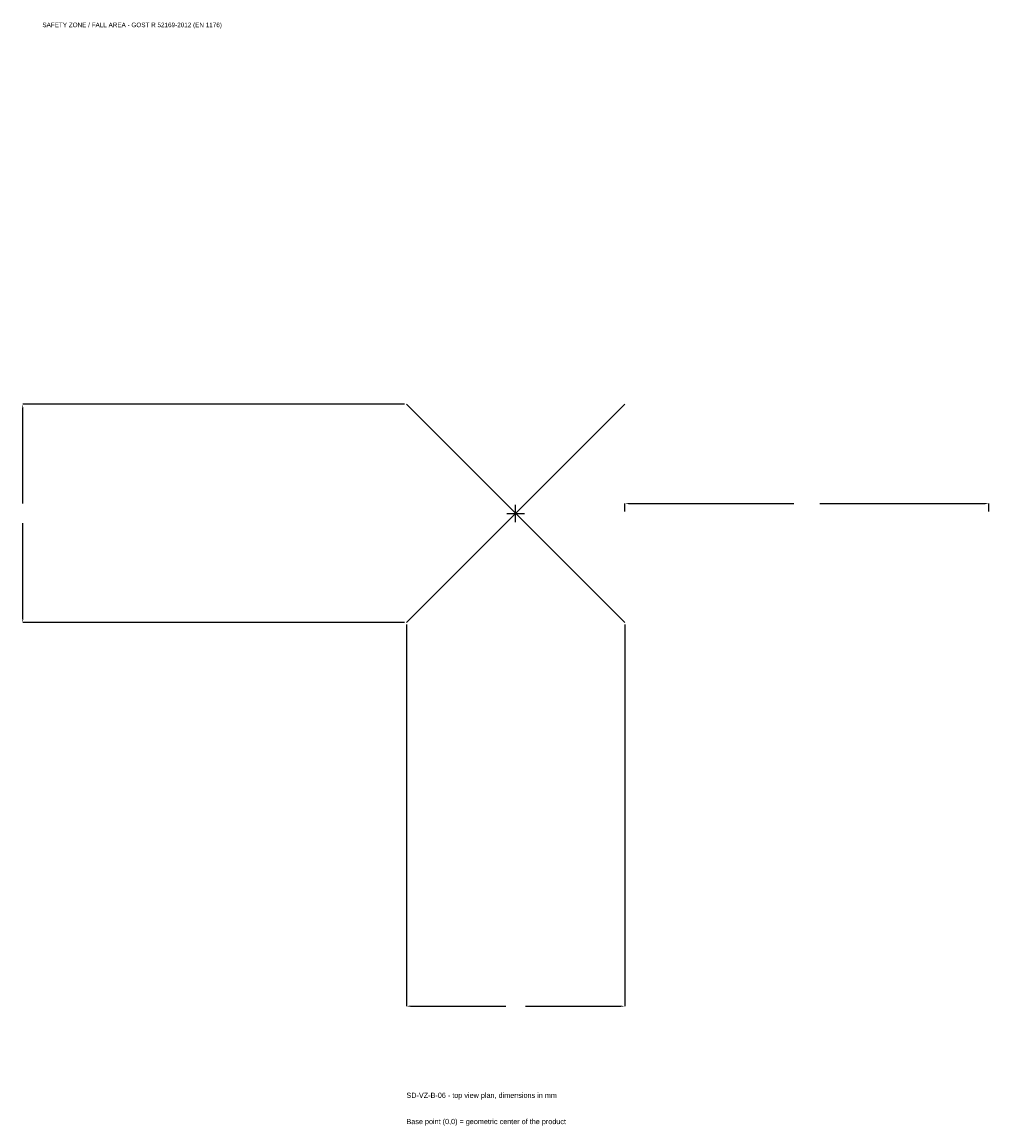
# Model space of a CAD drawing. Extents: x -2034 to 1950, y -2524 to 2025.
import ezdxf

# ---------------------------------------------------------------- set-up
doc = ezdxf.new("R2010")
doc.units = 0
for name, color, linetype in [('GP_MAF_zona_bezopasnosti', 1, 'Continuous'), ('ZSK_DANNYE', 3, 'Continuous'), ('ZSK_KONTUR', 7, 'Continuous'), ('ZSK_RAZMERY', 8, 'Continuous')]:
    doc.layers.add(name, color=color, linetype=linetype)
doc.dimstyles.new('ORION', dxfattribs={"dimtxt": 27, "dimasz": 16.2, "dimexe": 1.25, "dimexo": 8.1, "dimtad": 1, "dimcen": 2.5, "dimazin": 3, "dimtfac": 1, "dimtmove": 0, "dimatfit": 3})

# ---------------------------------------------------------------- blocks, each defined once
blk = doc.blocks.new('_CLOSEDFILLED')
at = {"color": 0, "linetype": 'BYBLOCK'}
blk.add_solid([(-1, 0.16), (0, 0), (-1, -0.16)], dxfattribs=at)
blk = doc.blocks.new('*D1')
for p, q in [((-450, -458.1), (-450, -2031)), ((450, -458.1), (450, -2031)), ((-433.8, -2031), (-40.5, -2031)), ((40.5, -2031), (433.8, -2031))]:
    blk.add_line(p, q)
at = {"layer": 'Defpoints'}
for p in [(-450, -450), (450, -450), (-450, -2031)]:
    blk.add_point(p, dxfattribs=at)
at = {"layer": 'ZSK_RAZMERY', "xscale": 16.2, "yscale": 16.2, "rotation": 180}
blk.add_blockref('_CLOSEDFILLED', (-450, -2031), dxfattribs=at)
at = {"layer": 'ZSK_RAZMERY', "xscale": 16.2, "yscale": 16.2}
blk.add_blockref('_CLOSEDFILLED', (450, -2031), dxfattribs=at)
blk = doc.blocks.new('*D2')
for p, q in [((-458.1, 450), (-2031, 450)), ((-2031, 40.5), (-2031, 433.8)), ((-2031, -433.8), (-2031, -40.5)), ((-458.1, -450), (-2031, -450))]:
    blk.add_line(p, q)
at = {"layer": 'Defpoints'}
for p in [(-450, 450), (-2031, -450), (-450, -450)]:
    blk.add_point(p, dxfattribs=at)
at = {"layer": 'ZSK_RAZMERY', "xscale": 16.2, "yscale": 16.2}
for p, rotation in [((-2031, 450), 90), ((-2031, -450), 270)]:
    blk.add_blockref('_CLOSEDFILLED', p, dxfattribs=dict(at, rotation=rotation))
blk = doc.blocks.new('*D3')
for p, q in [((450, 8.1), (450, 40.5)), ((466.2, 40.5), (1146, 40.5)), ((1254, 40.5), (1933.8, 40.5)), ((1950, 8.1), (1950, 40.5))]:
    blk.add_line(p, q)
at = {"layer": 'Defpoints'}
for p in [(450, 40.5), (450, 0), (1950, 0)]:
    blk.add_point(p, dxfattribs=at)
at = {"layer": 'ZSK_RAZMERY', "xscale": 16.2, "yscale": 16.2, "rotation": 180}
blk.add_blockref('_CLOSEDFILLED', (450, 40.5), dxfattribs=at)
at = {"layer": 'ZSK_RAZMERY', "xscale": 16.2, "yscale": 16.2}
blk.add_blockref('_CLOSEDFILLED', (1950, 40.5), dxfattribs=at)
blk = doc.blocks.new('B1')
at = {"layer": 'ZSK_KONTUR'}
for p, q in [((-450, -450), (450, 450)), ((-450, 450), (450, -450))]:
    blk.add_line(p, q, dxfattribs=at)
at = {"layer": 'ZSK_RAZMERY'}
for p, q in [((-36, 0), (36, 0)), ((0, -36), (0, 36))]:
    blk.add_line(p, q, dxfattribs=at)
at = {"layer": 'GP_MAF_zona_bezopasnosti', "color": 1}
blk.add_text('SAFETY ZONE / FALL AREA - GOST R 52169-2012 (EN 1176)', height=18.9, dxfattribs=at).set_placement((-1950, 2004))
at = {"layer": 'ZSK_RAZMERY'}
dim = blk.add_linear_dim(base=(-2031, -450), p1=(-450, -450), p2=(-450, 450), angle=90, dimstyle='ORION', dxfattribs=at)
dim.commit()
dim.dimension.update_dxf_attribs({"geometry": '*D2', "text_midpoint": (-2031, 0)})
for base, p1, p2, picture, middle in [((450, 40.5), (450, 0), (1950, 0), '*D3', (1200, 40.5)), ((-450, -2031), (-450, -450), (450, -450), '*D1', (0, -2031))]:
    dim = blk.add_linear_dim(base=base, p1=p1, p2=p2, dimstyle='ORION', dxfattribs=at)
    dim.commit()
    dim.dimension.update_dxf_attribs({"geometry": picture, "text_midpoint": middle})

msp = doc.modelspace()

# ---------------------------------------------------------------- block references
msp.add_blockref('B1', (0, 0))

# ---------------------------------------------------------------- texts
at = {"layer": 'ZSK_DANNYE', "color": 3}
msp.add_text('SD-VZ-B-06 - top view plan, dimensions in mm', height=21.6, dxfattribs=at).set_placement((-450, -2409))
at = {"layer": 'ZSK_DANNYE', "color": 7}
msp.add_text('Base point (0,0) = geometric center of the product', height=21.6, dxfattribs=at).set_placement((-450, -2517))

doc.saveas('drawing.dxf')
